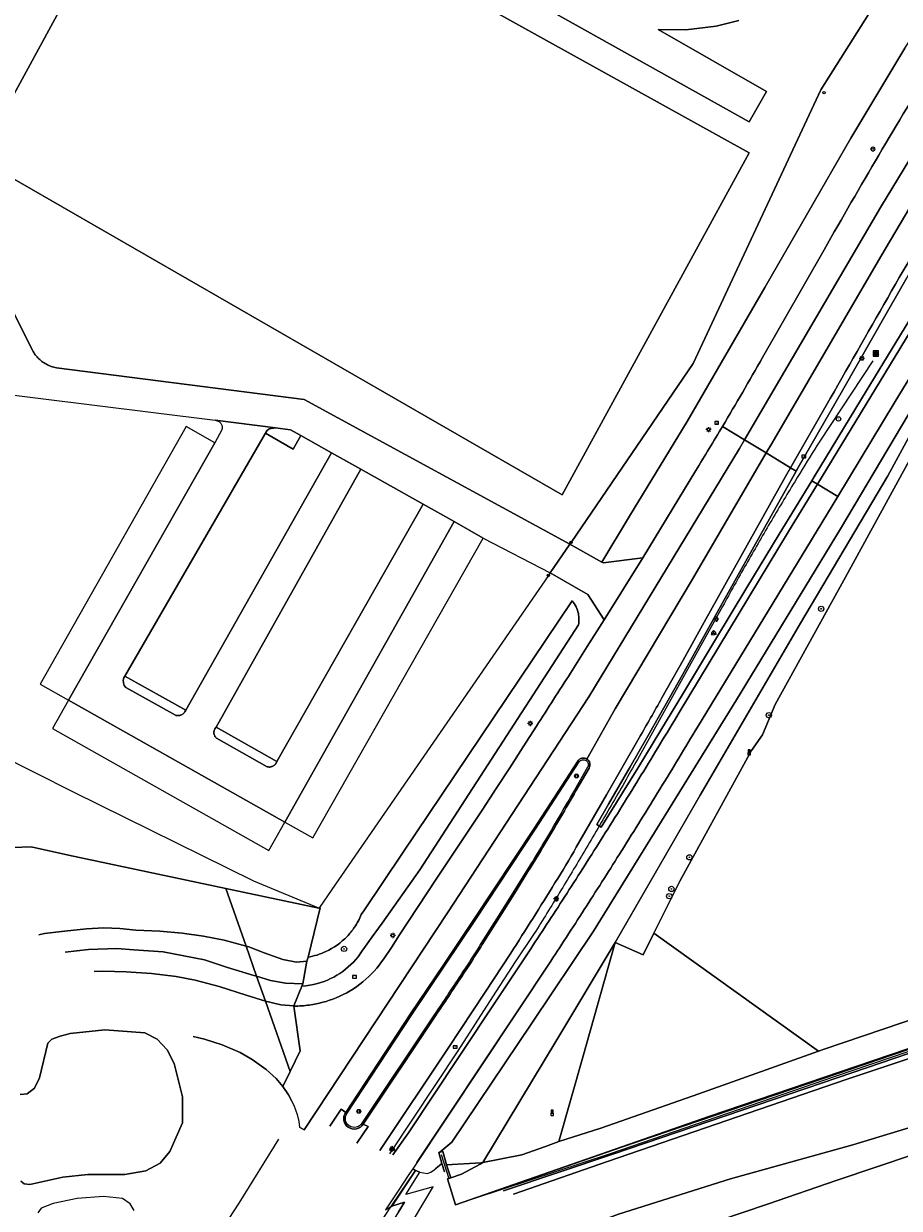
# Model space of a CAD drawing. Extents: x 152761 to 155748, y 459947 to 462743.
# Tile 5 of 256: x 153673 to 153806, y 460147 to 460327. Entities that reach past the tile are written whole.
import ezdxf
from ezdxf.enums import TextEntityAlignment as Align

# ---------------------------------------------------------------- set-up
doc = ezdxf.new("R2010")
doc.units = 0
doc.header["$LTSCALE"] = 0.75
doc.layers.get('0').update_dxf_attribs({"linetype": 'CONTINUOUS'})
for name, color, linetype, lineweight in [('B-RO-BV-GELEIDECONSTRUCTIE-G', 251, 'CONTINUOUS', 18), ('B-RO-BV-GELEIDECONSTRUCTIE-GV', 251, 'CONTINUOUS', 18), ('B-RO-GR-BEPLANTING_CULTUUR_BOSPLANTSOEN-GV', 251, 'CONTINUOUS', 18), ('B-RO-GR-BOOM-S', 96, 'CONTINUOUS', 25), ('B-RO-GR-BOS_GEMENGD-GV', 251, 'CONTINUOUS', 13), ('B-RO-GR-BOS_LOOF-GV', 251, 'CONTINUOUS', 13), ('B-RO-GR-GRAS-GV', 251, 'CONTINUOUS', 13), ('B-RO-GR-GROENVOORZIENING-GV', 251, 'CONTINUOUS', 18), ('B-RO-IE-MEUBILAIR_WEGMEUBILAIR-S', 251, 'CONTINUOUS', 25), ('B-RO-IE-TERREINAFSCHEIDING_KUNSTMATIG_HEKWERK-G', 251, 'IE-TERREINAFSCHEIDING-KUNSTMATIG', 18), ('B-RO-IE-TERREINAFSCHEIDING_KUNSTMATIG_MUUR-GV', 251, 'CONTINUOUS', 18), ('B-RO-KL-ET_LS_OV_LICHTMAST-S', 251, 'CONTINUOUS', 25), ('B-RO-KW-KUNSTWERK-GV', 251, 'CONTINUOUS', 18), ('B-RO-KW-KUNSTWERK_DEK-GV', 6, 'CONTINUOUS', 18), ('B-RO-KW-KUNSTWERK_GELUIDSWERING_SCHERM-G', 251, 'CONTINUOUS', 18), ('B-RO-OG-TERREIN_CULTUURSCHEIDING-GV', 251, 'CONTINUOUS', 18), ('B-RO-VH-VERHARDING_ASFALT-GV', 251, 'CONTINUOUS', 18), ('B-RO-VH-VERHARDING_BETONSTRAATSTEEN-GV', 251, 'CONTINUOUS', 18), ('B-RO-VH-VERHARDING_GESLOTEN-GV', 251, 'CONTINUOUS', 18), ('B-RO-VH-VERHARDING_OPEN-GV', 251, 'CONTINUOUS', 18), ('B-RO-VW-BEWEGWIJZERING_DRAAGCONSTRUCTIE-S', 251, 'CONTINUOUS', 25), ('B-RO-VW-HECTOMETRERING-S', 251, 'CONTINUOUS', 25), ('B-RO-VW-VERKEERSTEKEN_BORD-S', 251, 'CONTINUOUS', 25), ('B-RO-VW-VERKEERSTEKEN_DRAAGCONSTRUCTIE-S', 251, 'CONTINUOUS', 25)]:
    doc.layers.add(name, color=color, linetype=linetype, lineweight=lineweight)
doc.layers.add('B-RO-KL-TELPUNT-S', color=251, linetype='CONTINUOUS')
doc.styles.add('NLCS-ISO', font='NLCS-ISO.ttf')
doc.styles.add('NLCS-ISO-ANNOTATIVE-T18', font='NLCS-ISO.ttf', dxfattribs={"height": 1.8})
doc.linetypes.add('IE-TERREINAFSCHEIDING-KUNSTMATIG', pattern='A,4,[82,NLCS.SHX,S=0.75,R=90,X=0,Y=0],4,-2', length=10)

# ---------------------------------------------------------------- blocks, each defined once
blk = doc.blocks.new('SIE-WEG_VERKEERSBORD-SO')
at = {"color": 0, "linetype": 'ByBlock', "lineweight": 18}
blk.add_lwpolyline([(-1.125, -1.125), (1.125, -1.125), (1.125, 1.125), (-1.125, 1.125)], close=True, dxfattribs=at)
at = {"color": 0, "linetype": 'ByBlock', "lineweight": 18, "style": 'NLCS-ISO'}
blk.add_text('vb', height=1.5, dxfattribs=at).set_placement((0, 0), align=Align.MIDDLE_CENTER)
blk = doc.blocks.new('SIE-WEG_VERKEERSBORD_WEGWIJZER-SO')
at = {"linetype": 'ByBlock', "lineweight": 18}
h = blk.add_hatch(color=0, dxfattribs=at)
h.dxf.hatch_style = 1
h.paths.add_polyline_path([(0.5, 1), (0, 2), (-0.5, 1)])
h = blk.add_hatch(color=0, dxfattribs=at)
h.dxf.hatch_style = 1
h.paths.add_polyline_path([(-1.38, -0.22), (-2, -1.15), (-0.88, -1.09)])
h = blk.add_hatch(color=0, dxfattribs=at)
h.dxf.hatch_style = 1
h.paths.add_polyline_path([(1.38, -0.22), (2, -1.15), (0.88, -1.09)])
at = {"color": 0, "linetype": 'ByBlock', "lineweight": 18}
for points in [[(-1.13, -0.65), (0, 0)], [(0, 1), (0, 0)], [(1.13, -0.65), (0, 0)]]:
    blk.add_lwpolyline(points, dxfattribs=at)
for points in [[(0.5, 1), (0, 2), (-0.5, 1)], [(-1.38, -0.22), (-2, -1.15), (-0.88, -1.09)], [(1.38, -0.22), (2, -1.15), (0.88, -1.09)]]:
    blk.add_lwpolyline(points, close=True, dxfattribs=at)
blk = doc.blocks.new('SIE-WEG_VERKEERSBORD_INFORMATIE-SO')
at = {"linetype": 'ByBlock', "lineweight": 18}
h = blk.add_hatch(color=0, dxfattribs=at)
h.dxf.hatch_style = 1
h.paths.add_polyline_path([(0.32, 0.49), (-0.82, 0.49), (-0.82, 0.19), (-0.32, 0.19), (-0.32, -1.62), (0.32, -1.62)])
h = blk.add_hatch(color=0, dxfattribs=at)
h.dxf.hatch_style = 1
edge = h.paths.add_edge_path()
edge.add_arc((0, 1.25), 0.373, 0, 360)
at = {"color": 0, "linetype": 'ByBlock', "lineweight": 18}
for points in [[(-2, -2), (2, -2), (2, 2), (-2, 2)], [(0.32, 0.49), (-0.82, 0.49), (-0.82, 0.19), (-0.32, 0.19), (-0.32, -1.62), (0.32, -1.62)]]:
    blk.add_lwpolyline(points, close=True, dxfattribs=at)
blk.add_circle((0, 1.25), 0.373, dxfattribs=at)
blk = doc.blocks.new('SIE-WEG_PAAL_HECTOMETERPAAL-SO')
at = {"color": 0, "linetype": 'ByBlock', "lineweight": 18}
blk.add_lwpolyline([(-1.44375, -0.94375), (1.44375, -0.94375), (1.44375, 0.94375), (-1.44375, 0.94375)], close=True, dxfattribs=at)
at = {"color": 0, "linetype": 'ByBlock', "lineweight": 18, "style": 'NLCS-ISO'}
blk.add_text('hm', height=1.5, dxfattribs=at).set_placement((0, 0), align=Align.MIDDLE_CENTER)
blk = doc.blocks.new('SKL-ET_OV_LICHTMAST-SO')
at = {"color": 0, "linetype": 'ByBlock', "lineweight": 18}
for points in [[(-1.25, 0), (-2, 0)], [(-1.41, 1.41), (-0.88, 0.88)], [(0, 2), (0, 1.25)], [(0.88, 0.88), (1.41, 1.41)], [(2, 0), (1.25, 0)], [(-1.41, -1.41), (-0.88, -0.88)], [(0, -1.25), (0, -2)], [(0.88, -0.88), (1.41, -1.41)]]:
    blk.add_lwpolyline(points, dxfattribs=at)
blk.add_circle((0, 0), 1, dxfattribs=at)
blk = doc.blocks.new('SIE-WEG_PAAL_VERKEERSBORD-SO')
at = {"color": 0, "linetype": 'ByBlock', "lineweight": 18}
blk.add_circle((0, 0), 1.5, dxfattribs=at)
at = {"color": 0, "linetype": 'ByBlock', "lineweight": 18, "style": 'NLCS-ISO'}
blk.add_text('vb', height=1.5, dxfattribs=at).set_placement((0, 0.13), align=Align.MIDDLE_CENTER)
blk = doc.blocks.new('SIE-WEG_PAAL_GRENSPAAL-SO')
at = {"linetype": 'ByBlock', "lineweight": 18}
h = blk.add_hatch(color=0, dxfattribs=at)
h.dxf.hatch_style = 1
h.paths.add_polyline_path([(0.90625, -0.5), (0.875, 0), (-0.875, 0), (-0.90625, -0.5)])
h.paths.add_polyline_path([(-0.8125, 1), (-0.84375, 0.5), (0.84375, 0.5), (0.8125, 1)])
at = {"color": 0, "linetype": 'ByBlock', "lineweight": 18}
blk.add_lwpolyline([(-1, -2), (1, -2), (0.75, 2), (-0.75, 2)], close=True, dxfattribs=at)
for points in [[(0.875, 0), (-0.875, 0)], [(0.84375, 0.5), (-0.84375, 0.5)], [(0.8125, 1), (-0.8125, 1)], [(0.90625, -0.5), (-0.90625, -0.5)]]:
    blk.add_lwpolyline(points, dxfattribs=at)
blk = doc.blocks.new('SAL-VERWIJZING_SYMBOOL-SO')
at = {"color": 0, "linetype": 'ByBlock', "lineweight": -2}
blk.add_circle((0, 0), 0.9, dxfattribs=at)
at = {"color": 0, "linetype": 'ByBlock', "lineweight": -2, "style": 'NLCS-ISO-ANNOTATIVE-T18'}
blk.add_attdef('SYMBOOL', (2.5, -2.5), '', height=1.8, dxfattribs=at)
blk = doc.blocks.new('SKL-DATA_TELPAAL-SO')
at = {"lineweight": 18}
blk.add_circle((0, 0), 1.68, dxfattribs=at)
at = {"lineweight": 18, "style": 'NLCS-ISO'}
blk.add_text('tel', height=1.8, dxfattribs=at).set_placement((0, 0), align=Align.MIDDLE_CENTER)
blk = doc.blocks.new('SGR-BOOM_01-SO')
at = {"linetype": 'ByBlock', "lineweight": 18}
h = blk.add_hatch(color=0, dxfattribs=at)
h.dxf.hatch_style = 1
edge = h.paths.add_edge_path()
edge.add_arc((0, 0), 0.25, 0, 360)
at = {"color": 0, "linetype": 'ByBlock', "lineweight": 18}
for radius in [2, 0.25]:
    blk.add_circle((0, 0), radius, dxfattribs=at)

msp = doc.modelspace()

# ---------------------------------------------------------------- linework, layer by layer
at = {"layer": 'B-RO-BV-GELEIDECONSTRUCTIE-G', "flags": 128}
for points in [[(153802.389, 460275.742), (153794.346, 460263.54)], [(153791.296, 460258.639), (153790.907, 460258.004), (153790.518, 460257.368)], [(153779.547, 460238.396), (153766.58, 460215.105)], [(153750.885, 460188.597), (153747.987, 460184.323), (153744.528, 460178.958), (153739.249, 460170.769), (153728.86, 460155.093)], [(153711.975, 460157.31), (153705.915, 460147.598), (153702.02, 460141.591)]]:
    msp.add_lwpolyline(points, dxfattribs=at)
at = {"layer": 'B-RO-BV-GELEIDECONSTRUCTIE-G'}
for points in [[(153794.346, 460263.54, 0.0028829), (153791.296, 460258.639)], [(153790.518, 460257.368, 0.0038257), (153786.786, 460251.138)], [(153786.786, 460251.138, 0.0039782), (153783.117, 460244.795)], [(153783.117, 460244.795, 0.0037247), (153779.547, 460238.396)], [(153766.58, 460215.105, -0.002832), (153762.592, 460208.102)], [(153762.592, 460208.102, -0.0028941), (153758.52, 460201.148)], [(153758.52, 460201.148, -0.0026851), (153754.737, 460194.852)], [(153754.737, 460194.852, -0.0026398), (153750.885, 460188.597)]]:
    msp.add_lwpolyline(points, format="xyb", dxfattribs=at)
at = {"layer": 'B-RO-BV-GELEIDECONSTRUCTIE-GV', "flags": 128}
for points in [[(153757.5, 460214.854), (153750.846, 460204.612), (153741.675, 460190.726), (153737.113, 460183.914), (153732.06, 460176.368), (153722.188, 460161.398)], [(153722.397, 460161.26), (153732.268, 460176.229), (153737.321, 460183.775), (153741.884, 460190.588), (153751.056, 460204.476), (153757.71, 460214.718)], [(153759.005, 460213.915), (153757.004, 460210.443)], [(153757.221, 460210.318), (153759.222, 460213.79)], [(153749.713, 460198.159), (153746.083, 460192.365), (153742.765, 460187.077)], [(153742.977, 460186.944), (153744.636, 460189.588), (153746.294, 460192.232), (153748.11, 460195.129), (153749.925, 460198.026)], [(153740.402, 460183.392), (153740.019, 460182.809), (153739.637, 460182.227)], [(153739.845, 460182.088), (153740.228, 460182.671), (153740.611, 460183.255)], [(153735.658, 460176.232), (153724.644, 460159.754)], [(153724.852, 460159.615), (153735.866, 460176.093)]]:
    msp.add_lwpolyline(points, dxfattribs=at)
at = {"layer": 'B-RO-BV-GELEIDECONSTRUCTIE-GV'}
for points in [[(153758.138, 460215.297, 0.1989249), (153757.5, 460214.854)], [(153757.71, 460214.718, -0.1999143), (153758.191, 460215.052)], [(153758.902, 460215.157, 0.1989869), (153758.138, 460215.297)], [(153758.191, 460215.052, -0.2), (153758.766, 460214.947)], [(153758.766, 460214.947, -0.1937921), (153759.094, 460214.481)], [(153759.338, 460214.538, 0.1942236), (153758.902, 460215.157)], [(153759.094, 460214.481, -0.1962613), (153759.005, 460213.915)], [(153759.222, 460213.79, 0.1924463), (153759.338, 460214.538)], [(153757.004, 460210.443, -0.0032718), (153752.294, 460202.391)], [(153752.509, 460202.263, 0.0032165), (153757.221, 460210.318)], [(153752.294, 460202.391, -0.0059865), (153749.713, 460198.159)], [(153749.925, 460198.026, 0.0060466), (153752.509, 460202.263)], [(153742.765, 460187.077, -0.0046255), (153740.402, 460183.392)], [(153740.611, 460183.255, 0.0048123), (153742.977, 460186.944)], [(153739.637, 460182.227, -0.002197), (153735.658, 460176.232)], [(153735.866, 460176.093, 0.002197), (153739.845, 460182.088)], [(153722.188, 460161.398, 0.2025964), (153721.9, 460160.183)], [(153721.9, 460160.183, 0.2027286), (153722.57, 460159.13)], [(153722.147, 460160.225, -0.2047851), (153722.397, 460161.26)], [(153722.712, 460159.336, -0.2035824), (153722.147, 460160.225)], [(153722.57, 460159.13, 0.206359), (153723.816, 460158.881)], [(153723.764, 460159.125, -0.2063611), (153722.712, 460159.336)], [(153724.644, 460159.754, -0.2075227), (153723.764, 460159.125)], [(153723.816, 460158.881, 0.2067378), (153724.852, 460159.615)]]:
    msp.add_lwpolyline(points, format="xyb", dxfattribs=at)
at = {"layer": 'B-RO-GR-BEPLANTING_CULTUUR_BOSPLANTSOEN-GV', "flags": 128}
msp.add_lwpolyline([(153666.291, 460306.491), (153693.9, 460357.17), (153783.58, 460307.423), (153755.132, 460255.39)], close=True, dxfattribs=at)
for points in [[(153660.72, 460305.06), (153674.462, 460277.457), (153674.506, 460277.372), (153674.604, 460277.195), (153674.71, 460277.022), (153674.822, 460276.853), (153674.941, 460276.689), (153675.066, 460276.53), (153675.198, 460276.375), (153675.335, 460276.226), (153675.478, 460276.082), (153675.627, 460275.945), (153675.781, 460275.813), (153675.94, 460275.687), (153676.104, 460275.568), (153676.273, 460275.455), (153676.446, 460275.349), (153676.622, 460275.25), (153676.803, 460275.158), (153676.987, 460275.073), (153677.174, 460274.996), (153677.365, 460274.926), (153677.558, 460274.863), (153677.753, 460274.808), (153677.95, 460274.761), (153678.149, 460274.722), (153715.873, 460269.901), (153756.296, 460247.878), (153756.476, 460248.141), (153775.076, 460275.35), (153794.517, 460316.988), (153810.558, 460342.542)], [(153781.998, 460327.55), (153778.568, 460326.695), (153773.937, 460326.153), (153769.722, 460326.198), (153786.244, 460316.731), (153783.603, 460312.123), (153748.657, 460331.723)]]:
    msp.add_lwpolyline(points, dxfattribs=at)
at = {"layer": 'B-RO-GR-BOS_GEMENGD-GV', "flags": 128}
msp.add_lwpolyline([(153758.252, 460169.784), (153754.606, 460156.946), (153761.035, 460158.969), (153775.942, 460164.219), (153794.139, 460170.717), (153769.09, 460188.661), (153767.435, 460185.348), (153763.208, 460187.231)], close=True, dxfattribs=at)
at = {"layer": 'B-RO-GR-BOS_LOOF-GV', "flags": 128}
msp.add_lwpolyline([(153830.473, 460183.031), (153795.02, 460171.031), (153794.139, 460170.717), (153775.942, 460164.219), (153761.035, 460158.969), (153754.606, 460156.946), (153752.59, 460156.219), (153748.974, 460154.915), (153743.043, 460153.749), (153742.627, 460153.521), (153739.8, 460151.969), (153738.173, 460151.439), (153737.693, 460151.282), (153738.293, 460149.287), (153738.892, 460147.3), (153764.309, 460156.173), (153796.957, 460167.274), (153827.252, 460177.623)], dxfattribs=at)
at = {"layer": 'B-RO-GR-GRAS-GV', "flags": 128}
for points in [[(153718.109, 460192.475), (153703.933, 460195.473), (153707.018, 460186.682), (153707.442, 460186.564), (153709.789, 460185.693), (153712.61, 460184.675), (153714.676, 460184.255), (153716.29, 460184.383), (153716.447, 460185.015), (153718.316, 460192.541), (153718.176, 460192.572)], [(153715.662, 460180.96), (153716.29, 460184.383), (153714.676, 460184.255), (153712.61, 460184.675), (153709.789, 460185.693), (153707.442, 460186.564), (153707.018, 460186.682), (153708.624, 460182.104), (153710.731, 460181.462), (153713.025, 460181.064)], [(153742.627, 460153.521), (153742.755, 460153.732), (153737.54, 460153.421), (153738.173, 460151.439), (153739.8, 460151.969)], [(153743.043, 460153.749), (153742.755, 460153.732), (153742.627, 460153.521)]]:
    msp.add_lwpolyline(points, close=True, dxfattribs=at)
for points in [[(153679.505, 460185.751), (153683.04, 460186.16), (153687.337, 460186.309), (153689.935, 460186.111), (153694.393, 460185.809), (153700.689, 460184.591), (153704.212, 460183.463), (153708.192, 460182.236), (153708.624, 460182.104), (153707.018, 460186.682), (153703.678, 460187.61), (153700.534, 460188.233), (153697.287, 460188.677), (153693.906, 460188.977), (153690.249, 460189.137), (153687.788, 460189.384), (153685.384, 460189.458), (153682.71, 460189.314), (153679.392, 460188.985), (153676.337, 460188.599), (153675.472, 460188.401)], [(153827.454, 460177.032), (153797.159, 460166.683), (153762.831, 460155.01), (153746.182, 460149.445)], [(153830.89, 460177.263), (153798.359, 460166.407), (153762.052, 460153.923), (153747.712, 460148.947)], [(153747.712, 460148.947), (153762.052, 460153.923), (153798.359, 460166.407), (153830.89, 460177.263)], [(153760.615, 460144.74), (153763.681, 460145.906), (153780.725, 460151.284), (153799.366, 460156.464), (153814.249, 460160.975)], [(153737.221, 460152.367), (153736.83, 460153.593), (153735.868, 460152.808)]]:
    msp.add_lwpolyline(points, dxfattribs=at)
at = {"layer": 'B-RO-GR-GROENVOORZIENING-GV', "flags": 128}
for points in [[(153775.076, 460275.35), (153756.476, 460248.141), (153756.296, 460247.878), (153761.146, 460245.129), (153765.395, 460252.11), (153774.174, 460266.555), (153785.964, 460286.94), (153799.042, 460309.658), (153807.295, 460323.362), (153814.315, 460333.835), (153820.366, 460342.378), (153827.938, 460352.574), (153840.185, 460368.69), (153827.025, 460357.28), (153816.709, 460352.427), (153810.558, 460342.542), (153794.517, 460316.988)], [(153763.208, 460187.231), (153776.156, 460209.642), (153791.424, 460235.862), (153804.707, 460258.273), (153813.47, 460274.377), (153826.171, 460294.717), (153829.149, 460297.474), (153825.032, 460296.028), (153811.911, 460274.465), (153797.486, 460250.197), (153781.666, 460224.178), (153759.88, 460188.955), (153750.504, 460174.963), (153738.357, 460156.835), (153736.534, 460155.336), (153736.958, 460155.45), (153737.298, 460154.181), (153737.54, 460153.421), (153742.755, 460153.732), (153743.043, 460153.749), (153754.294, 460172.43)], [(153787.547, 460223.45), (153798.249, 460242.857), (153810.93, 460266.033), (153823.401, 460288.946), (153827.08, 460294.182), (153829.084, 460297.371), (153829.149, 460297.474), (153826.171, 460294.717), (153813.47, 460274.377), (153804.707, 460258.273), (153791.424, 460235.862), (153776.156, 460209.642), (153763.208, 460187.231), (153767.435, 460185.348), (153769.09, 460188.661), (153773.058, 460196.602), (153783.921, 460216.479), (153785.606, 460218.846)], [(153743.043, 460153.749), (153748.974, 460154.915), (153752.59, 460156.219), (153754.606, 460156.946), (153758.252, 460169.784), (153763.208, 460187.231), (153754.294, 460172.43)], [(153715.662, 460180.96), (153713.025, 460181.064), (153710.731, 460181.462), (153708.624, 460182.104), (153709.954, 460178.316), (153712.316, 460177.75), (153714.305, 460177.598), (153715.511, 460180.587)], [(153729.228, 460147.101), (153731.151, 460147.747), (153730.171, 460146.149), (153722.665, 460134.612), (153726.806, 460135.5), (153735.499, 460150.046), (153731.318, 460148.879), (153733.479, 460152.277), (153732.822, 460152.541)], [(153732.822, 460152.541), (153732.396, 460152.824), (153732.36, 460152.77), (153731.703, 460151.779), (153730.145, 460149.43), (153728.737, 460147.306), (153728.25, 460146.572), (153729.067, 460147.014), (153729.215, 460147.237)]]:
    msp.add_lwpolyline(points, close=True, dxfattribs=at)
for points in [[(153795.924, 460270.032), (153789.893, 460259.491), (153790.753, 460258.969), (153791.057, 460259.511), (153797.776, 460271.264), (153804.441, 460282.938), (153810.773, 460293.96), (153816.794, 460304.417), (153824.931, 460317.668), (153830.024, 460325.173), (153832.258, 460328.332), (153837.024, 460334.894), (153841.314, 460340.504), (153844.982, 460345.097), (153845.471, 460345.678), (153844.689, 460346.319)], [(153851.008, 460341.14), (153850.237, 460341.772), (153849.453, 460340.836), (153842.619, 460332.491), (153836.953, 460325.153), (153824.854, 460308.813), (153821.559, 460303.996), (153810.581, 460286.197), (153800.701, 460269.972), (153793.484, 460258.115), (153793.127, 460257.528), (153793.981, 460257.009), (153802.801, 460271.481), (153815.677, 460292.627)], [(153807.295, 460323.362), (153799.042, 460309.658), (153785.964, 460286.94), (153774.174, 460266.555), (153765.395, 460252.11), (153761.146, 460245.129), (153761.35, 460245.013), (153767.386, 460245.764), (153775.484, 460259.071)], [(153810.773, 460293.96), (153804.441, 460282.938), (153797.776, 460271.264), (153791.057, 460259.511), (153790.753, 460258.969), (153785.972, 460250.451), (153779.749, 460239.311), (153773.442, 460228.002), (153770.805, 460223.302), (153768.011, 460218.387), (153765.481, 460213.985), (153762.197, 460208.273), (153760.421, 460205.185), (153761.056, 460204.786), (153766.641, 460213.793), (153770.159, 460219.577), (153773.419, 460224.99), (153778.322, 460233.099), (153783.26, 460241.268), (153788.175, 460249.396), (153793.127, 460257.528), (153793.484, 460258.115), (153800.701, 460269.972), (153810.581, 460286.197)], [(153785.615, 460276.255), (153795.005, 460292.679)], [(153818.568, 460290.469), (153805.671, 460269.31), (153797.067, 460255.136), (153792.354, 460247.371), (153775.735, 460220.04)], [(153753.382, 460184.398), (153748.155, 460176.533), (153732.396, 460152.824), (153732.822, 460152.541), (153733.479, 460152.277), (153734.593, 460152.079), (153735.148, 460152.303), (153735.66, 460152.638), (153736.83, 460153.593), (153736.354, 460155.288), (153736.534, 460155.336), (153738.357, 460156.835), (153750.504, 460174.963), (153759.88, 460188.955), (153781.666, 460224.178), (153797.486, 460250.197), (153811.911, 460274.465)], [(153772.922, 460222.236), (153789.592, 460249.807), (153793.981, 460257.009), (153793.127, 460257.528), (153788.175, 460249.396), (153783.26, 460241.268), (153778.322, 460233.099), (153773.419, 460224.99), (153770.159, 460219.577), (153766.641, 460213.793), (153761.056, 460204.786), (153760.421, 460205.185), (153762.197, 460208.273), (153765.481, 460213.985), (153768.011, 460218.387), (153770.805, 460223.302), (153773.442, 460228.002), (153779.749, 460239.311), (153785.972, 460250.451), (153790.753, 460258.969), (153789.893, 460259.491), (153789.141, 460258.176), (153776.755, 460236), (153773.538, 460230.224), (153770.307, 460224.457)], [(153756.392, 460228.255), (153758.958, 460232.307), (153761.514, 460236.366), (153759.029, 460240.227), (153753.292, 460243.496), (153753.033, 460243.118), (153720.064, 460195.31), (153718.176, 460192.572), (153718.316, 460192.541), (153716.447, 460185.015)], [(153756.648, 460239.263), (153730.839, 460200.863), (153724.923, 460192.062), (153724.551, 460191.509)], [(153724.551, 460191.509), (153724.923, 460192.062), (153730.839, 460200.863), (153756.648, 460239.263)], [(153724.699, 460185.961), (153726.21, 460188.09), (153727.707, 460190.201), (153733.444, 460198.286), (153757.614, 460235.568)], [(153757.614, 460235.568), (153733.444, 460198.286), (153727.707, 460190.201), (153726.21, 460188.09), (153724.699, 460185.961)], [(153727.998, 460184.775), (153729.135, 460186.507), (153730.385, 460188.411), (153735.953, 460196.892), (153743.036, 460207.541), (153745.094, 460210.692), (153747.145, 460213.848), (153749.189, 460217.008), (153751.227, 460220.172)], [(153766.853, 460218.378), (153761.864, 460209.7), (153757.282, 460201.734)], [(153675.472, 460188.401), (153676.337, 460188.599), (153679.392, 460188.985), (153682.71, 460189.314), (153685.384, 460189.458), (153687.788, 460189.384), (153690.249, 460189.137), (153693.906, 460188.977), (153697.287, 460188.677), (153700.534, 460188.233), (153703.678, 460187.61), (153707.018, 460186.682), (153703.933, 460195.473), (153679.998, 460200.534), (153674.327, 460201.784), (153671.524, 460201.72), (153666.707, 460199.313), (153662.316, 460197.048)], [(153683.922, 460182.848), (153685.2, 460182.905), (153688.777, 460182.787), (153692.645, 460182.54), (153696.375, 460182.065), (153699.252, 460181.514), (153702.901, 460180.554), (153707.039, 460179.213), (153709.954, 460178.316), (153708.624, 460182.104), (153708.192, 460182.236), (153704.212, 460183.463), (153700.689, 460184.591), (153694.393, 460185.809), (153689.935, 460186.111), (153687.337, 460186.309), (153683.04, 460186.16), (153679.505, 460185.751)], [(153747.308, 460185.63), (153743.411, 460179.704), (153737.781, 460171.143), (153727.4, 460155.569)], [(153729.339, 460154.936), (153731.73, 460158.287), (153739.369, 460169.739), (153745.189, 460178.516), (153750.336, 460186.277)], [(153716.447, 460185.015), (153716.29, 460184.383), (153715.662, 460180.96), (153715.511, 460180.587)], [(153715.511, 460180.587), (153714.305, 460177.598), (153714.308, 460177.575)], [(153715.511, 460180.587), (153716.107, 460180.644), (153716.7, 460180.73), (153717.287, 460180.845), (153717.868, 460180.99)], [(153717.868, 460180.99), (153717.287, 460180.845), (153716.7, 460180.73), (153716.107, 460180.644), (153715.511, 460180.587)], [(153672.621, 460164.107), (153673.686, 460164.207), (153674.82, 460165.068), (153675.561, 460166.639), (153676.822, 460171.905), (153677.45, 460172.558), (153678.721, 460172.986), (153680.259, 460173.402), (153685.509, 460173.958), (153691.606, 460173.516), (153693.497, 460172.556), (153695.009, 460170.927), (153696.058, 460168.832), (153697.366, 460163.737), (153697.353, 460159.804), (153695.426, 460155.451), (153693.952, 460153.65), (153691.741, 460152.502), (153688.565, 460151.932), (153682.927, 460151.928), (153679.136, 460151.555), (153674.109, 460150.411), (153673.262, 460150.524), (153672.721, 460150.948)], [(153672.721, 460150.948), (153673.262, 460150.524), (153674.109, 460150.411), (153679.136, 460151.555), (153682.927, 460151.928), (153688.565, 460151.932), (153691.741, 460152.502), (153693.952, 460153.65), (153695.426, 460155.451), (153697.353, 460159.804), (153697.366, 460163.737), (153696.058, 460168.832), (153695.009, 460170.927), (153693.497, 460172.556), (153691.606, 460173.516), (153685.509, 460173.958), (153680.259, 460173.402), (153678.721, 460172.986), (153677.45, 460172.558), (153676.822, 460171.905), (153675.561, 460166.639), (153674.82, 460165.068), (153673.686, 460164.207), (153672.621, 460164.107)], [(153713.977, 460163.094), (153713.484, 460164.083), (153712.612, 460165.344), (153711.602, 460166.562), (153710.093, 460167.936), (153707.956, 460169.457), (153706.099, 460170.516), (153703.367, 460171.664), (153700.688, 460172.552), (153698.961, 460172.963)], [(153814.249, 460160.975), (153799.366, 460156.464), (153780.725, 460151.284), (153763.681, 460145.906), (153760.615, 460144.74)], [(153769.706, 460141.777), (153775.447, 460143.728), (153786.404, 460147.431), (153796.977, 460151.066), (153808.582, 460154.997)], [(153689.991, 460146.458), (153689.387, 460147.49), (153688.201, 460148.295), (153685.316, 460148.6), (153681.334, 460148.301), (153677.643, 460147.534), (153675.82, 460146.812), (153675.336, 460146.086)], [(153730.171, 460146.149), (153731.151, 460147.747), (153729.228, 460147.101), (153729.067, 460147.014), (153728.25, 460146.572)]]:
    msp.add_lwpolyline(points, dxfattribs=at)
at = {"layer": 'B-RO-GR-GROENVOORZIENING-GV'}
for points in [[(153795.005, 460292.679, -0.0092447), (153811.912, 460321.325)], [(153814.682, 460302.727, 0.0019152), (153795.924, 460270.032)], [(153779.533, 460265.779, 0.0051816), (153785.615, 460276.255)], [(153775.484, 460259.071, 0.0034365), (153779.533, 460265.779)], [(153757.242, 460238.337, 0.0605133), (153756.648, 460239.263)], [(153756.648, 460239.263, -0.0605133), (153757.242, 460238.337)], [(153757.594, 460237.294, 0.0611874), (153757.242, 460238.337)], [(153757.242, 460238.337, -0.0611874), (153757.594, 460237.294)], [(153757.687, 460236.432, 0.0475114), (153757.594, 460237.294)], [(153757.594, 460237.294, -0.0475114), (153757.687, 460236.432)], [(153757.614, 460235.568, 0.0475058), (153757.687, 460236.432)], [(153757.687, 460236.432, -0.0475058), (153757.614, 460235.568)], [(153751.227, 460220.172, 0.0013593), (153756.392, 460228.255)], [(153770.307, 460224.457, -0.0023769), (153766.853, 460218.378)], [(153767.174, 460212.746, 0.0029057), (153772.922, 460222.236)], [(153775.735, 460220.04, -0.0026884), (153770.012, 460210.602)], [(153761.318, 460203.323, 0.0029524), (153767.174, 460212.746)], [(153770.012, 460210.602, -0.002689), (153764.189, 460201.226)], [(153755.872, 460194.771, 0.002572), (153761.318, 460203.323)], [(153757.282, 460201.734, -0.0082926), (153754.037, 460196.301)], [(153764.189, 460201.226, -0.0025233), (153758.826, 460192.786)], [(153754.037, 460196.301, -0.0040247), (153747.308, 460185.63)], [(153750.336, 460186.277, 0.0025718), (153755.872, 460194.771)], [(153758.826, 460192.786, -0.0024399), (153753.382, 460184.398)], [(153724.551, 460191.509, -0.0518778), (153723.506, 460189.554)], [(153723.506, 460189.554, 0.0518778), (153724.551, 460191.509)], [(153723.506, 460189.554, -0.0415047), (153722.386, 460188.166)], [(153722.386, 460188.166, 0.0415047), (153723.506, 460189.554)], [(153722.386, 460188.166, -0.0943374), (153719.146, 460185.85)], [(153719.146, 460185.85, 0.0943374), (153722.386, 460188.166)], [(153719.146, 460185.85, -0.0669576), (153716.447, 460185.015)], [(153716.447, 460185.015, 0.0669576), (153719.146, 460185.85)], [(153721.736, 460182.854, 0.0899469), (153724.699, 460185.961)], [(153724.699, 460185.961, -0.0899469), (153721.736, 460182.854)], [(153724.8, 460181.268, 0.0729338), (153727.998, 460184.775)], [(153717.868, 460180.99, 0.0899991), (153721.736, 460182.854)], [(153721.736, 460182.854, -0.0899991), (153717.868, 460180.99)], [(153720.73, 460178.828, 0.0731479), (153724.8, 460181.268)], [(153716.633, 460177.72, 0.0649909), (153720.73, 460178.828)], [(153714.308, 460177.575, 0.0356942), (153716.633, 460177.72)]]:
    msp.add_lwpolyline(points, format="xyb", dxfattribs=at)
at = {"layer": 'B-RO-IE-TERREINAFSCHEIDING_KUNSTMATIG_HEKWERK-G', "flags": 128}
msp.add_lwpolyline([(154006.642, 460239.519), (153949.26, 460219.75), (153888.298, 460198.518), (153835.053, 460180.348), (153777.429, 460160.753), (153738.892, 460147.3), (153737.693, 460151.282)], dxfattribs=at)
at = {"layer": 'B-RO-IE-TERREINAFSCHEIDING_KUNSTMATIG_MUUR-GV', "flags": 128}
for points in [[(153827.252, 460177.623), (153796.957, 460167.274), (153764.309, 460156.173), (153738.892, 460147.3), (153738.293, 460149.287), (153737.693, 460151.282), (153738.173, 460151.439), (153737.54, 460153.421), (153737.298, 460154.181), (153736.958, 460155.45), (153736.534, 460155.336), (153736.354, 460155.288), (153736.83, 460153.593), (153737.221, 460152.367)], [(153746.182, 460149.445), (153762.831, 460155.01), (153797.159, 460166.683), (153827.454, 460177.032)]]:
    msp.add_lwpolyline(points, dxfattribs=at)
at = {"layer": 'B-RO-KW-KUNSTWERK-GV', "flags": 128}
msp.add_lwpolyline([(153732.822, 460152.541), (153729.215, 460147.237), (153729.067, 460147.014), (153729.228, 460147.101)], close=True, dxfattribs=at)
at = {"layer": 'B-RO-KW-KUNSTWERK_DEK-GV', "flags": 128}
msp.add_lwpolyline([(153727.999, 460145.404), (153729.067, 460147.014), (153729.215, 460147.237), (153732.822, 460152.541), (153732.396, 460152.824), (153732.36, 460152.77), (153731.703, 460151.779), (153730.145, 460149.43), (153728.737, 460147.306), (153728.25, 460146.572)], dxfattribs=at)
at = {"layer": 'B-RO-KW-KUNSTWERK_GELUIDSWERING_SCHERM-G', "flags": 128}
for points in [[(153741.853, 460148.334), (153762.497, 460155.123), (153796.743, 460166.892), (153827.364, 460177.286), (153861.284, 460188.795), (153891.55, 460199.218), (153917.855, 460208.348), (153947.867, 460218.757), (153982.04, 460230.495), (154015.344, 460242.143), (154034.487, 460248.949), (154041.227, 460251.361), (154057.127, 460257.981), (154071.715, 460264.331)], [(153736.704, 460154.987), (153737.899, 460151.349)]]:
    msp.add_lwpolyline(points, dxfattribs=at)
at = {"layer": 'B-RO-OG-TERREIN_CULTUURSCHEIDING-GV', "flags": 128}
for points in [[(153783.58, 460307.423), (153693.9, 460357.17), (153666.291, 460306.491), (153755.132, 460255.39)], [(153713.79, 460265.263), (153711.501, 460265.576), (153710.516, 460265.431), (153710.162, 460265.137), (153709.952, 460264.741), (153714.168, 460262.323), (153715.343, 460264.405)], [(153697.825, 460222.628), (153688.578, 460227.797), (153688.398, 460227.544), (153688.308, 460227.155), (153688.363, 460226.76), (153688.48, 460226.373), (153688.736, 460226.06), (153696.292, 460221.822), (153696.323, 460221.813), (153696.42, 460221.791), (153696.518, 460221.776), (153696.617, 460221.769), (153696.717, 460221.77), (153696.816, 460221.779), (153696.914, 460221.796), (153697.011, 460221.821), (153697.105, 460221.854), (153697.196, 460221.894), (153697.284, 460221.941), (153697.367, 460221.995), (153697.447, 460222.056), (153697.521, 460222.122), (153697.589, 460222.195), (153697.651, 460222.273), (153697.707, 460222.355)], [(153711.704, 460214.813), (153702.448, 460220.029), (153702.274, 460219.756), (153702.242, 460219.697), (153702.203, 460219.61), (153702.172, 460219.52), (153702.148, 460219.428), (153702.132, 460219.334), (153702.124, 460219.24), (153702.124, 460219.145), (153702.133, 460219.05), (153702.148, 460218.956), (153702.172, 460218.864), (153702.204, 460218.775), (153702.243, 460218.688), (153702.289, 460218.605), (153702.341, 460218.526), (153702.401, 460218.451), (153702.466, 460218.382), (153702.537, 460218.319), (153710.218, 460214.004), (153710.247, 460213.995), (153710.341, 460213.973), (153710.436, 460213.958), (153710.533, 460213.952), (153710.629, 460213.953), (153710.725, 460213.963), (153710.82, 460213.98), (153710.913, 460214.005), (153711.004, 460214.038), (153711.092, 460214.078), (153711.176, 460214.125), (153711.256, 460214.179), (153711.331, 460214.24), (153711.401, 460214.306), (153711.466, 460214.378), (153711.524, 460214.455), (153711.575, 460214.537)]]:
    msp.add_lwpolyline(points, close=True, dxfattribs=at)
for points in [[(153810.93, 460266.033), (153798.249, 460242.857), (153787.547, 460223.45), (153785.606, 460218.846), (153783.921, 460216.479), (153773.058, 460196.602), (153769.09, 460188.661), (153794.139, 460170.717), (153795.02, 460171.031), (153830.473, 460183.031)], [(153662.316, 460197.048), (153666.707, 460199.313), (153671.524, 460201.72), (153674.327, 460201.784), (153679.998, 460200.534), (153703.933, 460195.473), (153718.109, 460192.475), (153708.185, 460196.588), (153680.768, 460210.12), (153657.488, 460221.83), (153650.755, 460225.419), (153633.573, 460235.838), (153628.484, 460239.052), (153622.488, 460242.748), (153613.108, 460243.694), (153608.456, 460243.397), (153603.771, 460241.49), (153600.769, 460239.407), (153599.531, 460238.313)]]:
    msp.add_lwpolyline(points, dxfattribs=at)
at = {"layer": 'B-RO-VH-VERHARDING_ASFALT-GV', "flags": 128}
msp.add_lwpolyline([(153748.657, 460331.723), (153783.603, 460312.123), (153786.244, 460316.731), (153769.722, 460326.198), (153773.937, 460326.153), (153778.568, 460326.695), (153781.998, 460327.55)], dxfattribs=at)
at = {"layer": 'B-RO-VH-VERHARDING_BETONSTRAATSTEEN-GV', "flags": 128}
msp.add_lwpolyline([(153665.917, 460271.266), (153702.308, 460266.757), (153711.501, 460265.576), (153713.79, 460265.263), (153715.343, 460264.405), (153720.023, 460261.776), (153724.505, 460259.257), (153733.976, 460253.935), (153738.667, 460251.3), (153743.114, 460248.801), (153753.292, 460243.496), (153756.296, 460247.878), (153715.873, 460269.901), (153678.149, 460274.722), (153677.95, 460274.761), (153677.753, 460274.808), (153677.558, 460274.863), (153677.365, 460274.926), (153677.174, 460274.996), (153676.987, 460275.073), (153676.803, 460275.158), (153676.622, 460275.25), (153676.446, 460275.349), (153676.273, 460275.455), (153676.104, 460275.568), (153675.94, 460275.687), (153675.781, 460275.813), (153675.627, 460275.945), (153675.478, 460276.082), (153675.335, 460276.226), (153675.198, 460276.375), (153675.066, 460276.53), (153674.941, 460276.689), (153674.822, 460276.853), (153674.71, 460277.022), (153674.604, 460277.195), (153674.506, 460277.372), (153674.462, 460277.457), (153660.72, 460305.06)], dxfattribs=at)
for points in [[(153711.501, 460265.576), (153702.308, 460266.757), (153702.79, 460266.601), (153702.871, 460266.556), (153702.948, 460266.504), (153703.019, 460266.446), (153703.086, 460266.381), (153703.147, 460266.312), (153703.201, 460266.237), (153703.249, 460266.157), (153703.29, 460266.074), (153703.324, 460265.988), (153703.35, 460265.899), (153703.368, 460265.808), (153703.378, 460265.716), (153703.38, 460265.624), (153703.375, 460265.532), (153703.361, 460265.44), (153703.34, 460265.35), (153703.311, 460265.262), (153703.306, 460265.25), (153702.239, 460263.305), (153679.973, 460224.123), (153712.895, 460205.572), (153738.667, 460251.3), (153733.976, 460253.935), (153711.704, 460214.813), (153711.575, 460214.537), (153711.524, 460214.455), (153711.466, 460214.378), (153711.401, 460214.306), (153711.331, 460214.24), (153711.256, 460214.179), (153711.176, 460214.125), (153711.092, 460214.078), (153711.004, 460214.038), (153710.913, 460214.005), (153710.82, 460213.98), (153710.725, 460213.963), (153710.629, 460213.953), (153710.533, 460213.952), (153710.436, 460213.958), (153710.341, 460213.973), (153710.247, 460213.995), (153710.218, 460214.004), (153702.537, 460218.319), (153702.466, 460218.382), (153702.401, 460218.451), (153702.341, 460218.526), (153702.289, 460218.605), (153702.243, 460218.688), (153702.204, 460218.775), (153702.172, 460218.864), (153702.148, 460218.956), (153702.133, 460219.05), (153702.124, 460219.145), (153702.124, 460219.24), (153702.132, 460219.334), (153702.148, 460219.428), (153702.172, 460219.52), (153702.203, 460219.61), (153702.242, 460219.697), (153702.274, 460219.756), (153702.448, 460220.029), (153724.505, 460259.257), (153720.023, 460261.776), (153697.825, 460222.628), (153697.707, 460222.355), (153697.651, 460222.273), (153697.589, 460222.195), (153697.521, 460222.122), (153697.447, 460222.056), (153697.367, 460221.995), (153697.284, 460221.941), (153697.196, 460221.894), (153697.105, 460221.854), (153697.011, 460221.821), (153696.914, 460221.796), (153696.816, 460221.779), (153696.717, 460221.77), (153696.617, 460221.769), (153696.518, 460221.776), (153696.42, 460221.791), (153696.323, 460221.813), (153696.292, 460221.822), (153688.736, 460226.06), (153688.48, 460226.373), (153688.363, 460226.76), (153688.308, 460227.155), (153688.398, 460227.544), (153688.578, 460227.797), (153710.162, 460265.137), (153710.516, 460265.431)], [(153702.239, 460263.305), (153697.888, 460265.779), (153675.692, 460226.543), (153679.973, 460224.123)], [(153709.952, 460264.741), (153710.162, 460265.137), (153688.578, 460227.797), (153697.825, 460222.628), (153720.023, 460261.776), (153715.343, 460264.405), (153714.168, 460262.323)], [(153733.976, 460253.935), (153724.505, 460259.257), (153702.448, 460220.029), (153711.704, 460214.813)], [(153743.114, 460248.801), (153738.667, 460251.3), (153712.895, 460205.572), (153717.202, 460203.162)], [(153712.895, 460205.572), (153679.973, 460224.123), (153677.559, 460219.805), (153710.464, 460201.257)]]:
    msp.add_lwpolyline(points, close=True, dxfattribs=at)
at = {"layer": 'B-RO-VH-VERHARDING_GESLOTEN-GV', "flags": 128}
for points in [[(153779.533, 460265.779), (153782.892, 460263.74), (153803.556, 460299.085), (153815.786, 460319.226), (153826.344, 460335.496), (153833.533, 460345.826), (153838.115, 460351.706), (153835.277, 460354.032)], [(153844.689, 460346.319), (153841.327, 460349.074), (153836.138, 460342.676), (153826.647, 460329.337), (153816.049, 460312.654), (153803.61, 460291.65), (153787.028, 460263.192), (153786.181, 460261.744), (153789.893, 460259.491)], [(153795.005, 460292.679), (153785.615, 460276.255)], [(153815.677, 460292.627), (153802.801, 460271.481), (153793.981, 460257.009), (153797.067, 460255.136), (153805.671, 460269.31), (153818.568, 460290.469)], [(153789.893, 460259.491), (153795.924, 460270.032)], [(153714.308, 460177.575), (153715.25, 460170.749), (153713.714, 460167.602), (153712.612, 460165.344), (153713.484, 460164.083), (153714.274, 460162.499), (153714.806, 460161.089), (153715.063, 460160.028), (153715.128, 460159.121), (153715.877, 460158.742), (153737.701, 460191.779), (153759.18, 460224.636), (153782.116, 460262.414), (153782.892, 460263.74), (153779.533, 460265.779)], [(153758.902, 460215.157), (153763.205, 460222.81), (153774.946, 460242.516), (153786.181, 460261.744), (153782.892, 460263.74), (153782.116, 460262.414), (153759.18, 460224.636), (153737.701, 460191.779), (153715.877, 460158.742), (153715.128, 460159.121)], [(153770.307, 460224.457), (153773.538, 460230.224), (153776.755, 460236), (153789.141, 460258.176), (153789.893, 460259.491), (153786.181, 460261.744), (153774.946, 460242.516), (153763.205, 460222.81), (153758.902, 460215.157)], [(153775.484, 460259.071), (153767.386, 460245.764)], [(153775.735, 460220.04), (153792.354, 460247.371), (153797.067, 460255.136), (153793.981, 460257.009), (153789.592, 460249.807), (153772.922, 460222.236)], [(153767.386, 460245.764), (153761.514, 460236.366), (153758.958, 460232.307), (153756.392, 460228.255)], [(153751.227, 460220.172), (153749.189, 460217.008), (153747.145, 460213.848), (153745.094, 460210.692), (153743.036, 460207.541), (153735.953, 460196.892), (153730.385, 460188.411), (153729.135, 460186.507), (153727.998, 460184.775)], [(153757.282, 460201.734), (153761.864, 460209.7), (153766.853, 460218.378)], [(153719.778, 460159.281), (153721.479, 460161.87), (153722.188, 460161.398), (153732.06, 460176.368), (153737.113, 460183.914), (153741.675, 460190.726), (153750.846, 460204.612), (153757.5, 460214.854)], [(153759.222, 460213.79), (153757.221, 460210.318)], [(153749.925, 460198.026), (153748.11, 460195.129), (153746.294, 460192.232), (153744.636, 460189.588), (153742.977, 460186.944)], [(153727.4, 460155.569), (153737.781, 460171.143), (153743.411, 460179.704), (153747.308, 460185.63)], [(153750.336, 460186.277), (153745.189, 460178.516), (153739.369, 460169.739), (153731.73, 460158.287), (153729.339, 460154.936)], [(153733.006, 460153.741), (153748.155, 460176.533), (153753.382, 460184.398)], [(153698.961, 460172.963), (153700.688, 460172.552), (153703.367, 460171.664), (153706.099, 460170.516), (153707.956, 460169.457), (153710.093, 460167.936), (153711.602, 460166.562), (153712.612, 460165.344), (153713.714, 460167.602), (153709.954, 460178.316), (153707.039, 460179.213), (153702.901, 460180.554), (153699.252, 460181.514), (153696.375, 460182.065), (153692.645, 460182.54), (153688.777, 460182.787), (153685.2, 460182.905), (153683.922, 460182.848)], [(153740.611, 460183.255), (153740.228, 460182.671), (153739.845, 460182.088)], [(153735.866, 460176.093), (153724.852, 460159.615), (153725.584, 460159.222), (153723.896, 460156.711)], [(153722.188, 460161.398), (153721.479, 460161.87), (153719.778, 460159.281)], [(153723.896, 460156.711), (153725.584, 460159.222), (153724.852, 460159.615)], [(153808.582, 460154.997), (153796.977, 460151.066), (153786.404, 460147.431), (153775.447, 460143.728), (153769.706, 460141.777)], [(153727.999, 460145.404), (153729.067, 460147.014), (153729.215, 460147.237), (153732.822, 460152.541), (153732.396, 460152.824), (153732.36, 460152.77), (153731.703, 460151.779), (153730.145, 460149.43), (153728.737, 460147.306), (153728.25, 460146.572)]]:
    msp.add_lwpolyline(points, dxfattribs=at)
for points in [[(153838.115, 460351.706), (153833.533, 460345.826), (153826.344, 460335.496), (153815.786, 460319.226), (153803.556, 460299.085), (153782.892, 460263.74), (153786.181, 460261.744), (153787.028, 460263.192), (153803.61, 460291.65), (153816.049, 460312.654), (153826.647, 460329.337), (153836.138, 460342.676), (153841.327, 460349.074)], [(153714.305, 460177.598), (153712.316, 460177.75), (153709.954, 460178.316), (153713.714, 460167.602), (153715.25, 460170.749), (153714.308, 460177.575)]]:
    msp.add_lwpolyline(points, close=True, dxfattribs=at)
at = {"layer": 'B-RO-VH-VERHARDING_GESLOTEN-GV'}
for points in [[(153811.912, 460321.325, 0.0092447), (153795.005, 460292.679)], [(153795.924, 460270.032, -0.0019152), (153814.682, 460302.727)], [(153785.615, 460276.255, -0.0051816), (153779.533, 460265.779)], [(153779.533, 460265.779, -0.0034365), (153775.484, 460259.071)], [(153756.392, 460228.255, -0.0013593), (153751.227, 460220.172)], [(153766.853, 460218.378, 0.0023769), (153770.307, 460224.457)], [(153772.922, 460222.236, -0.0029057), (153767.174, 460212.746)], [(153770.012, 460210.602, 0.0026884), (153775.735, 460220.04)], [(153757.5, 460214.854, -0.1989249), (153758.138, 460215.297)], [(153758.138, 460215.297, -0.1989869), (153758.902, 460215.157)], [(153758.902, 460215.157, -0.1942236), (153759.338, 460214.538)], [(153759.338, 460214.538, -0.1924463), (153759.222, 460213.79)], [(153767.174, 460212.746, -0.0029524), (153761.318, 460203.323)], [(153764.189, 460201.226, 0.002689), (153770.012, 460210.602)], [(153757.221, 460210.318, -0.0032165), (153752.509, 460202.263)], [(153761.318, 460203.323, -0.002572), (153755.872, 460194.771)], [(153752.509, 460202.263, -0.0060466), (153749.925, 460198.026)], [(153754.037, 460196.301, 0.0082926), (153757.282, 460201.734)], [(153758.826, 460192.786, 0.0025233), (153764.189, 460201.226)], [(153747.308, 460185.63, 0.0040247), (153754.037, 460196.301)], [(153755.872, 460194.771, -0.0025718), (153750.336, 460186.277)], [(153753.382, 460184.398, 0.0024399), (153758.826, 460192.786)], [(153742.977, 460186.944, -0.0048123), (153740.611, 460183.255)], [(153727.998, 460184.775, -0.0729338), (153724.8, 460181.268)], [(153739.845, 460182.088, -0.002197), (153735.866, 460176.093)], [(153724.8, 460181.268, -0.0731479), (153720.73, 460178.828)], [(153720.73, 460178.828, -0.0649909), (153716.633, 460177.72)], [(153716.633, 460177.72, -0.0356942), (153714.308, 460177.575)], [(153721.9, 460160.183, -0.2025964), (153722.188, 460161.398)], [(153722.57, 460159.13, -0.2027286), (153721.9, 460160.183)], [(153723.816, 460158.881, -0.206359), (153722.57, 460159.13)], [(153724.852, 460159.615, -0.2067378), (153723.816, 460158.881)]]:
    msp.add_lwpolyline(points, format="xyb", dxfattribs=at)
at = {"layer": 'B-RO-VH-VERHARDING_OPEN-GV', "flags": 128}
msp.add_lwpolyline([(153761.514, 460236.366), (153767.386, 460245.764), (153761.35, 460245.013), (153761.146, 460245.129), (153756.296, 460247.878), (153753.292, 460243.496), (153759.029, 460240.227)], close=True, dxfattribs=at)
for points in [[(153757.5, 460214.854), (153750.846, 460204.612), (153741.675, 460190.726), (153737.113, 460183.914), (153732.06, 460176.368), (153722.188, 460161.398)], [(153757.221, 460210.318), (153759.222, 460213.79)], [(153742.977, 460186.944), (153744.636, 460189.588), (153746.294, 460192.232), (153748.11, 460195.129), (153749.925, 460198.026)], [(153739.845, 460182.088), (153740.228, 460182.671), (153740.611, 460183.255)], [(153724.852, 460159.615), (153735.866, 460176.093)]]:
    msp.add_lwpolyline(points, dxfattribs=at)
at = {"layer": 'B-RO-VH-VERHARDING_OPEN-GV'}
for points in [[(153758.138, 460215.297, 0.1989249), (153757.5, 460214.854)], [(153758.902, 460215.157, 0.1989869), (153758.138, 460215.297)], [(153759.338, 460214.538, 0.1942236), (153758.902, 460215.157)], [(153759.222, 460213.79, 0.1924463), (153759.338, 460214.538)], [(153752.509, 460202.263, 0.0032165), (153757.221, 460210.318)], [(153749.925, 460198.026, 0.0060466), (153752.509, 460202.263)], [(153740.611, 460183.255, 0.0048123), (153742.977, 460186.944)], [(153735.866, 460176.093, 0.002197), (153739.845, 460182.088)], [(153722.188, 460161.398, 0.2025964), (153721.9, 460160.183)], [(153721.9, 460160.183, 0.2027286), (153722.57, 460159.13)], [(153722.57, 460159.13, 0.206359), (153723.816, 460158.881)], [(153723.816, 460158.881, 0.2067378), (153724.852, 460159.615)]]:
    msp.add_lwpolyline(points, format="xyb", dxfattribs=at)

# ---------------------------------------------------------------- block references
at = {"layer": 'B-RO-GR-BOOM-S', "xscale": 0.2, "yscale": 0.2, "zscale": 0.2}
for p in [(153794.546, 460238.023), (153786.576, 460221.841), (153774.494, 460200.211), (153771.431, 460194.3), (153771.756, 460195.4), (153721.93, 460186.27)]:
    msp.add_blockref('SGR-BOOM_01-SO', p, dxfattribs=at)
at = {"layer": 'B-RO-IE-MEUBILAIR_WEGMEUBILAIR-S', "xscale": 0.2, "yscale": 0.2, "zscale": 0.2}
for name, p in [('SAL-VERWIJZING_SYMBOOL-SO', (153794.981, 460316.562)), ('SAL-VERWIJZING_SYMBOOL-SO', (153756.476, 460248.141)), ('SAL-VERWIJZING_SYMBOOL-SO', (153753.033, 460243.118)), ('SIE-WEG_PAAL_GRENSPAAL-SO', (153783.609, 460216.181)), ('SIE-WEG_PAAL_GRENSPAAL-SO', (153753.585, 460161.336))]:
    msp.add_blockref(name, p, dxfattribs=at)
at = {"layer": 'B-RO-KL-ET_LS_OV_LICHTMAST-S', "xscale": 0.2, "yscale": 0.2, "zscale": 0.2}
for p in [(153802.421, 460307.991), (153800.744, 460276.145), (153777.416, 460265.294), (153778.549, 460236.445), (153750.275, 460220.592), (153754.225, 460193.877), (153729.343, 460188.324), (153729.252, 460155.847)]:
    msp.add_blockref('SKL-ET_OV_LICHTMAST-SO', p, dxfattribs=at)
at = {"layer": 'B-RO-KL-TELPUNT-S', "xscale": 0.2, "yscale": 0.2, "zscale": 0.2}
msp.add_blockref('SKL-DATA_TELPAAL-SO', (153797.188, 460266.922), dxfattribs=at)
at = {"layer": 'B-RO-VW-BEWEGWIJZERING_DRAAGCONSTRUCTIE-S', "xscale": 0.2, "yscale": 0.2, "zscale": 0.2}
for p in [(153802.884, 460276.896), (153778.185, 460234.326), (153729.252, 460155.847)]:
    msp.add_blockref('SIE-WEG_VERKEERSBORD_WEGWIJZER-SO', p, dxfattribs=at)
at = {"layer": 'B-RO-VW-HECTOMETRERING-S', "xscale": 0.2, "yscale": 0.2, "zscale": 0.2}
for p in [(153778.641, 460266.321), (153791.912, 460261.217), (153723.53, 460182.015), (153738.843, 460171.332)]:
    msp.add_blockref('SIE-WEG_PAAL_HECTOMETERPAAL-SO', p, dxfattribs=at)
at = {"layer": 'B-RO-VW-VERKEERSTEKEN_BORD-S', "xscale": 0.2, "yscale": 0.2, "zscale": 0.2}
for name, p in [('SIE-WEG_VERKEERSBORD_INFORMATIE-SO', (153802.884, 460276.896)), ('SIE-WEG_VERKEERSBORD-SO', (153757.312, 460212.583)), ('SIE-WEG_VERKEERSBORD-SO', (153754.225, 460193.877)), ('SIE-WEG_VERKEERSBORD-SO', (153724.183, 460161.553))]:
    msp.add_blockref(name, p, dxfattribs=at)
at = {"layer": 'B-RO-VW-VERKEERSTEKEN_DRAAGCONSTRUCTIE-S', "xscale": 0.2, "yscale": 0.2, "zscale": 0.2}
for p in [(153802.884, 460276.896), (153778.185, 460234.326), (153757.312, 460212.583), (153724.183, 460161.553)]:
    msp.add_blockref('SIE-WEG_PAAL_VERKEERSBORD-SO', p, dxfattribs=at)

doc.saveas('drawing.dxf')
